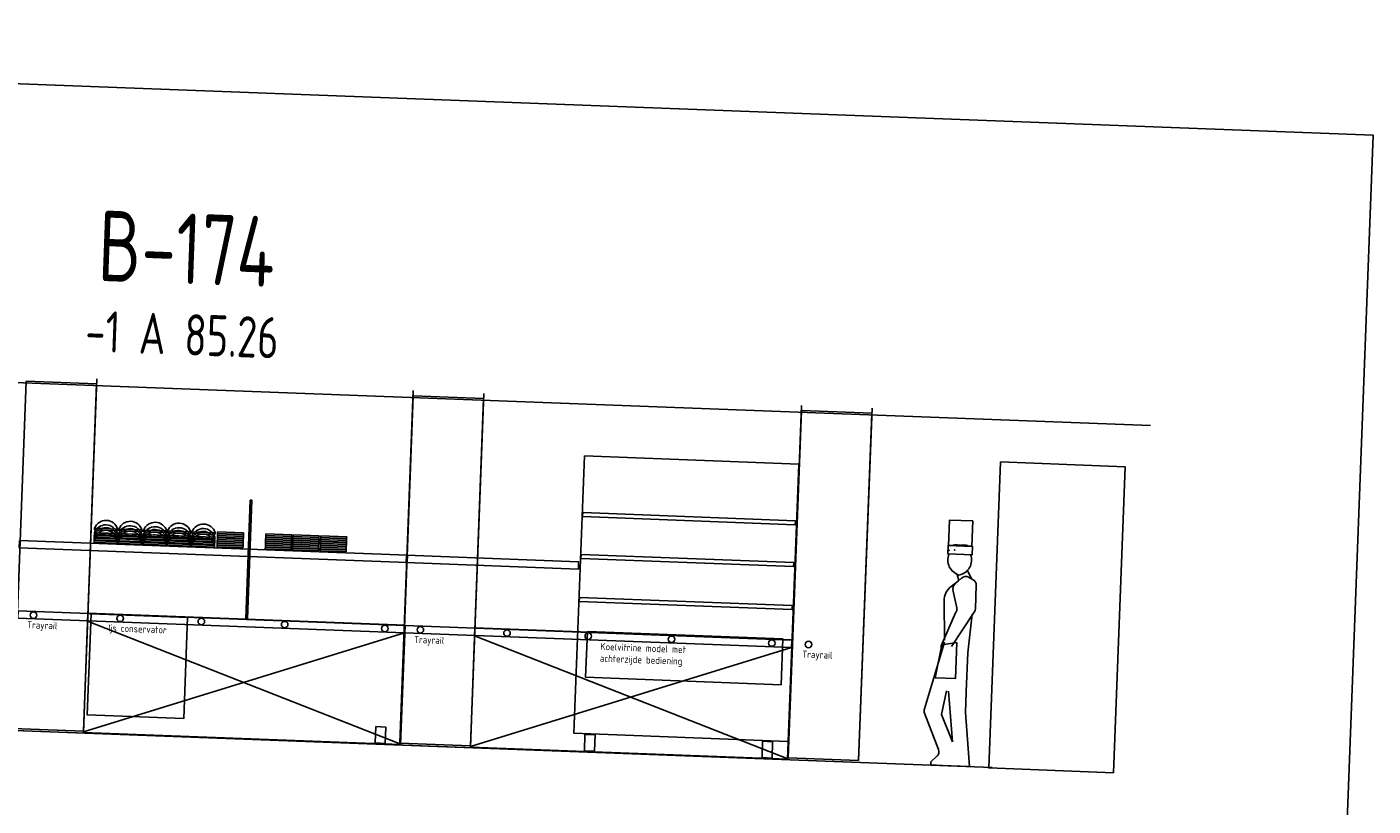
# Model space of a CAD drawing. Header units: millimetres. Extents: x 119024465 to 119292677, y 483022511 to 483148062.
# Tile 23 of 162: x 119102064 to 119113517, y 483035758 to 483042391. Entities that reach past the tile are written whole.
import ezdxf
from ezdxf.enums import TextEntityAlignment as Align

# ---------------------------------------------------------------- set-up
doc = ezdxf.new("R2010")
doc.units = ezdxf.units.MM
doc.header["$LTSCALE"] = 100
doc.layers.get('0').update_dxf_attribs({"linetype": 'CONTINUOUS'})
for name, color, linetype in [('200-2D', 1, 'CONTINUOUS'), ('2001', 4, 'CONTINUOUS'), ('2D_PLAN', 7, 'CONTINUOUS'), ('650', 7, 'CONTINUOUS'), ('BT00----_HOTELNRS', 3, 'CONTINUOUS'), ('BT00----_RUIMTENRS', 7, 'CONTINUOUS')]:
    doc.layers.add(name, color=color, linetype=linetype)
doc.styles.add('BURO-012', font='iso.shx', dxfattribs={"height": 1.2})
doc.styles.get("Standard").update_dxf_attribs({"font": 'ISOCP.SHX'})

# ---------------------------------------------------------------- blocks, each defined once
blk = doc.blocks.new('kok zijprofiel')
at = {"color": 7, "linetype": 'Continuous'}
for p, q in [((-130, 83), (-92, 153)), ((-5, 117), (-22, 65)), ((-172, -171), (-172, 31)), ((-103, 96), (-144, 76)), ((11, 32), (-44, 87)), ((-19, 62), (42, 11)), ((-13, -169), (25, -17)), ((97, -113), (82, -446)), ((18, -497), (-157, -207)), ((-146, -217), (-121, -548)), ((106, -497), (-5, -211)), ((79, -463), (228, -1036)), ((108, -548), (108, -497)), ((-121, -878), (-121, -1056)), ((-19, -1310), (31, -878)), ((46, -878), (82, -1081)), ((-121, -1056), (-172, -1513)), ((82, -1081), (-19, -1310)), ((227, -1074), (96, -1380)), ((107, -1436), (97, -1426)), ((158, -1487), (108, -1437)), ((158, -1513), (158, -1487)), ((61, -1513), (-172, -1513)), ((57, -1513), (158, -1513))]:
    blk.add_line(p, q, dxfattribs=at)
for centre, radius, start, end in [((-52, 239), 130, 68.3323, 109.4364), ((6, 239), 130, 70.5636, 111.6677), ((6, 239), 130, 157.5144, 257.3194), ((-52, 239), 130, 282.6802, 22.4856), ((-121, 31), 50.8, 116.5648, 179.9998), ((-80, 51), 50.8, 45, 116.565), ((-25, -4), 50.8, 345.9639, 45.0002), ((-55, -106), 152, 357.4684, 50.1945), ((-121, -171), 50.8, 179.9998, 224.9998), ((36, -181), 50.8, 165.9641, 216.8702), ((180, -1054), 50.8, 336.8012, 20.5559), ((143, -1400), 50.8, 156.8014, 224.9999)]:
    blk.add_arc(centre, radius, start, end, dxfattribs=at)
at = {"layer": '2D_PLAN'}
blk.add_line((-121, -548), (-121, -876), dxfattribs=at)
for points in [[(-122, 577), (76, 577), (76, 360), (-122, 360)], [(-127, 362), (81, 362), (81, 289), (-127, 289)], [(-26, -463), (103, -488), (147, -769), (-26, -769)]]:
    blk.add_lwpolyline(points, close=True, dxfattribs=at)
for p in [(22, 323), (70, 318)]:
    blk.add_point(p, dxfattribs=at)

msp = doc.modelspace()

# ---------------------------------------------------------------- linework, layer by layer
at = {"layer": '200-2D'}
for points in [[(119102544.7, 483036397.1), (119101946.1, 483036419.8), (119102058.1, 483039374.8), (119102656.8, 483039352.1)], [(119105836.9, 483036272.3), (119105238.3, 483036295), (119105350.4, 483039249.9), (119105949, 483039227.2)], [(119109140.3, 483036147), (119108541.6, 483036169.7), (119108653.7, 483039124.6), (119109252.3, 483039101.9)], [(119106806.6, 483038739.1), (119108630.2, 483038669.9), (119108540.6, 483036308.7), (119106717.1, 483036377.8)], [(119102609.6, 483037394.9), (119103429.9, 483037363.8), (119103397.3, 483036503.7), (119102577, 483036534.8)], [(119105031.1, 483036434.4), (119105116.4, 483036431.2), (119105111.2, 483036292.3), (119105025.8, 483036295.6)], [(119106811.8, 483036366.9), (119106897.1, 483036363.6), (119106891.9, 483036224.8), (119106806.5, 483036228)], [(119108323.3, 483036309.6), (119108408.7, 483036306.3), (119108403.4, 483036167.5), (119108318, 483036170.7)]]:
    msp.add_lwpolyline(points, close=True, dxfattribs=at)
at = {"layer": '2001'}
for p, q in [((119102544.7, 483036397.1), (119102658.4, 483039395)), ((119105237.4, 483036296.7), (119105351.1, 483039294.6)), ((119105836.9, 483036272.3), (119105950.6, 483039270.1)), ((119108540.8, 483036171.4), (119108654.5, 483039169.3)), ((119109140.3, 483036147), (119109254, 483039144.8))]:
    msp.add_line(p, q, dxfattribs=at)
at = {"layer": '2D_PLAN'}
for p, q in [((119090861.8, 483039785.1), (119111623, 483038997.6)), ((119102579.8, 483037333.4), (119105244.9, 483036285.5)), ((119105277.2, 483037232.4), (119102545.9, 483036391.5)), ((119105872, 483037208.5), (119108537.1, 483036160.6)), ((119108569.5, 483037107.5), (119105838.1, 483036266.6)), ((119097113.3, 483036585.2), (119103689, 483036335.8)), ((119100407.1, 483036460.3), (119106982.8, 483036210.9)), ((119103699.3, 483036335.4), (119110275, 483036086))]:
    msp.add_line(p, q, dxfattribs=at)
for points in [[(119110345.9, 483038687.4), (119111407.1, 483038647.2), (119111308.3, 483036042.2), (119110247.1, 483036082.5)], [(119103963.4, 483038362.3), (119103977.5, 483038361.7), (119103939.2, 483037351.5), (119103925, 483037352)], [(119106792.4, 483038256.2), (119108602.1, 483038187.6), (119108600.8, 483038153.5), (119106791.1, 483038222.1)], [(119102636.9, 483038061.6), (119102833.2, 483038054.1), (119102832.6, 483038040), (119102636.4, 483038047.4)], [(119102637.8, 483038085.7), (119102834.1, 483038078.3), (119102833.6, 483038064.1), (119102637.3, 483038071.5)], [(119102639.3, 483038124.1), (119102835.5, 483038116.6), (119102835, 483038102.4), (119102638.7, 483038109.9)], [(119102845, 483038077.8), (119103041.3, 483038070.4), (119103040.8, 483038056.2), (119102844.5, 483038063.7)], [(119102846.5, 483038116.2), (119103042.8, 483038108.8), (119103042.2, 483038094.6), (119102845.9, 483038102)], [(119103055.5, 483038069.9), (119103251.8, 483038062.4), (119103251.2, 483038048.2), (119103054.9, 483038055.7)], [(119103056.9, 483038108.2), (119103253.2, 483038100.8), (119103252.7, 483038086.6), (119103056.4, 483038094)], [(119103259.4, 483038062.1), (119103455.7, 483038054.7), (119103455.2, 483038040.5), (119103258.9, 483038048)], [(119103260.9, 483038100.5), (119103457.1, 483038093), (119103456.6, 483038078.9), (119103260.3, 483038086.3)], [(119103468.1, 483038092.6), (119103664.4, 483038085.2), (119103663.8, 483038071), (119103467.5, 483038078.5)], [(119103685.3, 483038060.8), (119103905.6, 483038052.5), (119103905, 483038038.3), (119103684.7, 483038046.7)], [(119103685.9, 483038076.1), (119103906.1, 483038067.7), (119103905.6, 483038053.6), (119103685.3, 483038061.9)], [(119103686.4, 483038091.4), (119103906.7, 483038083), (119103906.2, 483038068.8), (119103685.9, 483038077.2)], [(119104096, 483038060.5), (119104316.3, 483038052.2), (119104315.7, 483038038), (119104095.4, 483038046.4)], [(119104096.5, 483038075.8), (119104316.8, 483038067.4), (119104316.3, 483038053.3), (119104096, 483038061.6)], [(119104328.5, 483038067), (119104548.8, 483038058.7), (119104548.3, 483038044.5), (119104328, 483038052.8)], [(119104564, 483038058.1), (119104784.3, 483038049.7), (119104783.7, 483038035.6), (119104563.4, 483038043.9)], [(119102000.7, 483038018.2), (119105302.3, 483037893), (119105299.9, 483037830.6), (119101998.4, 483037955.9)], [(119102635.2, 483038016.6), (119102831.5, 483038009.2), (119102830.9, 483037995), (119102634.6, 483038002.5)], [(119102636.1, 483038039.7), (119102832.3, 483038032.2), (119102831.8, 483038018), (119102635.5, 483038025.5)], [(119102842.4, 483038008.8), (119103038.7, 483038001.3), (119103038.1, 483037987.2), (119102841.9, 483037994.6)], [(119102843.3, 483038031.8), (119103039.6, 483038024.4), (119103039, 483038010.2), (119102842.7, 483038017.6)], [(119102844.1, 483038053.7), (119103040.4, 483038046.3), (119103039.8, 483038032.1), (119102843.6, 483038039.6)], [(119103052.9, 483038000.8), (119103249.2, 483037993.4), (119103248.6, 483037979.2), (119103052.3, 483037986.6)], [(119103053.7, 483038023.8), (119103250, 483038016.4), (119103249.5, 483038002.2), (119103053.2, 483038009.6)], [(119103054.6, 483038045.7), (119103250.9, 483038038.3), (119103250.3, 483038024.1), (119103054, 483038031.6)], [(119103256.8, 483037993.1), (119103453.1, 483037985.6), (119103452.5, 483037971.5), (119103256.2, 483037978.9)], [(119103257.7, 483038016.1), (119103453.9, 483038008.6), (119103453.4, 483037994.5), (119103257.1, 483038001.9)], [(119103258.5, 483038038), (119103454.8, 483038030.6), (119103454.2, 483038016.4), (119103258, 483038023.8)], [(119103464, 483037985.2), (119103660.3, 483037977.8), (119103659.7, 483037963.6), (119103463.5, 483037971)], [(119103464.9, 483038008.2), (119103661.1, 483038000.8), (119103660.6, 483037986.6), (119103464.3, 483037994.1)], [(119103465.7, 483038030.1), (119103662, 483038022.7), (119103661.4, 483038008.5), (119103465.2, 483038016)], [(119103466.6, 483038054.3), (119103662.9, 483038046.8), (119103662.4, 483038032.6), (119103466.1, 483038040.1)], [(119103682.2, 483037979.1), (119103902.5, 483037970.8), (119103901.9, 483037956.6), (119103681.6, 483037965)], [(119103682.8, 483037995.5), (119103903.1, 483037987.1), (119103902.5, 483037972.9), (119103682.3, 483037981.3)], [(119103683.3, 483038009.6), (119103903.6, 483038001.3), (119103903.1, 483037987.1), (119103682.8, 483037995.5)], [(119103684, 483038027.1), (119103904.3, 483038018.7), (119103903.7, 483038004.5), (119103683.5, 483038012.9)], [(119103684.6, 483038042.3), (119103904.9, 483038034), (119103904.3, 483038019.8), (119103684, 483038028.2)], [(119104092.3, 483037963.6), (119104312.6, 483037955.2), (119104312, 483037941), (119104091.8, 483037949.4)], [(119104092.9, 483037979.9), (119104313.2, 483037971.5), (119104312.7, 483037957.4), (119104092.4, 483037965.7)], [(119104093.4, 483037994.1), (119104313.7, 483037985.7), (119104313.2, 483037971.6), (119104092.9, 483037979.9)], [(119104094.1, 483038011.5), (119104314.4, 483038003.1), (119104313.9, 483037989), (119104093.6, 483037997.3)], [(119104094.7, 483038026.8), (119104315, 483038018.4), (119104314.4, 483038004.3), (119104094.2, 483038012.6)], [(119104095.4, 483038045.3), (119104315.7, 483038036.9), (119104315.1, 483038022.8), (119104094.9, 483038031.1)], [(119104324.3, 483037954.8), (119104544.6, 483037946.4), (119104544, 483037932.2), (119104323.7, 483037940.6)], [(119104324.9, 483037971.1), (119104545.2, 483037962.7), (119104544.6, 483037948.6), (119104324.4, 483037956.9)], [(119104325.4, 483037985.3), (119104545.7, 483037976.9), (119104545.2, 483037962.8), (119104324.9, 483037971.1)], [(119104326.1, 483038002.7), (119104546.4, 483037994.4), (119104545.8, 483037980.2), (119104325.6, 483037988.5)], [(119104326.7, 483038018), (119104547, 483038009.6), (119104546.4, 483037995.5), (119104326.1, 483038003.8)], [(119104327.4, 483038036.5), (119104547.7, 483038028.1), (119104547.1, 483038014), (119104326.8, 483038022.3)], [(119104327.9, 483038051.7), (119104548.2, 483038043.4), (119104547.7, 483038029.2), (119104327.4, 483038037.6)], [(119104559.7, 483037945.8), (119104780, 483037937.5), (119104779.5, 483037923.3), (119104559.2, 483037931.7)], [(119104560.3, 483037962.2), (119104780.6, 483037953.8), (119104780.1, 483037939.7), (119104559.8, 483037948)], [(119104560.9, 483037976.3), (119104781.2, 483037968), (119104780.6, 483037953.8), (119104560.3, 483037962.2)], [(119104561.5, 483037993.8), (119104781.8, 483037985.4), (119104781.3, 483037971.3), (119104561, 483037979.6)], [(119104562.1, 483038009), (119104782.4, 483038000.7), (119104781.9, 483037986.5), (119104561.6, 483037994.9)], [(119104562.8, 483038027.6), (119104783.1, 483038019.2), (119104782.6, 483038005), (119104562.3, 483038013.4)], [(119104563.4, 483038042.8), (119104783.7, 483038034.5), (119104783.1, 483038020.3), (119104562.9, 483038028.7)], [(119105293, 483037893.4), (119106758, 483037837.8), (119106755.6, 483037775.4), (119105290.6, 483037831)], [(119106778.9, 483037900.4), (119108588.6, 483037831.8), (119108587.3, 483037797.6), (119106777.6, 483037866.3)], [(119106765, 483037534.8), (119108574.7, 483037466.2), (119108573.4, 483037432), (119106763.7, 483037500.7)], [(119101989, 483037419.6), (119105279.6, 483037294.8), (119105277.2, 483037232.4), (119101986.6, 483037357.2)], [(119102582.7, 483037399.7), (119105281.1, 483037297.4), (119105242.7, 483036283.1), (119102544.2, 483036385.4)], [(119105281.2, 483037294.7), (119108571.8, 483037169.9), (119108569.5, 483037107.5), (119105278.9, 483037232.3)], [(119105874.9, 483037274.9), (119108573.4, 483037172.5), (119108534.9, 483036158.2), (119105836.4, 483036260.5)], [(119106832.1, 483037244.3), (119108495.5, 483037181.2), (119108480.7, 483036791.2), (119106817.3, 483036854.3)]]:
    msp.add_lwpolyline(points, close=True, dxfattribs=at)
for centre in [(119102118.9, 483037384.2), (119102856.2, 483037356.2), (119103547.6, 483037330), (119104256.6, 483037303.1), (119105109.5, 483037270.7), (119105411.1, 483037259.3), (119106148.4, 483037231.3), (119106839.8, 483037205.1), (119107548.8, 483037178.2), (119108401.7, 483037145.9), (119108714.4, 483037134)]:
    msp.add_circle(centre, 27.8, dxfattribs=at)
for centre in [(119102736.1, 483038086.4), (119102943.3, 483038078.5), (119103153.8, 483038070.5), (119102732, 483037979), (119102732.9, 483038002), (119102733.7, 483038023.9), (119102734.7, 483038048), (119102939.2, 483037971.1), (119102940.1, 483037994.1), (119102941, 483038016), (119102941.9, 483038040.2), (119103149.7, 483037963.1), (119103150.6, 483037986.1), (119103151.4, 483038008.1), (119103152.3, 483038032.2), (119103353.6, 483037955.4), (119103354.5, 483037978.4), (119103355.3, 483038000.3), (119103356.3, 483038024.4), (119103357.7, 483038062.8), (119103561.7, 483037970.5), (119103562.5, 483037992.5), (119103563.5, 483038016.6), (119103564.9, 483038054.9), (119103560.8, 483037947.5)]:
    msp.add_arc(centre, 103.9, 16.91608, 158.73972, dxfattribs=at)
at = {"layer": '650'}
msp.add_lwpolyline([(119089220.5, 483042391.1), (119113517.3, 483041469.5), (119113117, 483030915.4), (119088820.2, 483031836.9)], close=True, dxfattribs=at)

# ---------------------------------------------------------------- block references
at = {"layer": '2D_PLAN', "xscale": -1, "rotation": 357.8278999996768}
msp.add_blockref('kok zijprofiel', (119109968.3, 483037613.9), dxfattribs=at)

# ---------------------------------------------------------------- texts
at = {"layer": '2D_PLAN', "char_height": 60, "attachment_point": 1, "rotation": 357.8279, "style": 'BURO-012'}
for s, insert in [('Trayrail', (119102066.1, 483037332.3)), ('Ijs conservator', (119102758, 483037306)), ('Trayrail', (119105358.3, 483037207.4)), ('Koelvitrine model met achterzijde bediening', (119106943.8, 483037147.3)), ('Trayrail', (119108661.6, 483037082.1))]:
    msp.add_mtext_dynamic_manual_height_columns(s, width=906.77, gutter_width=6, heights=[0], dxfattribs=dict(at, insert=insert))
at = {"layer": 'BT00----_HOTELNRS', "width": 0.8}
msp.add_text('-1 A 85.26', height=350, rotation=357.90911, dxfattribs=at).set_placement((119103377.3, 483039598.2), align=Align.CENTER)
at = {"layer": 'BT00----_RUIMTENRS', "width": 0.8}
msp.add_text('B-174', height=600, rotation=357.90911, dxfattribs=at).set_placement((119102661.6, 483040230.1))

doc.saveas('drawing.dxf')
